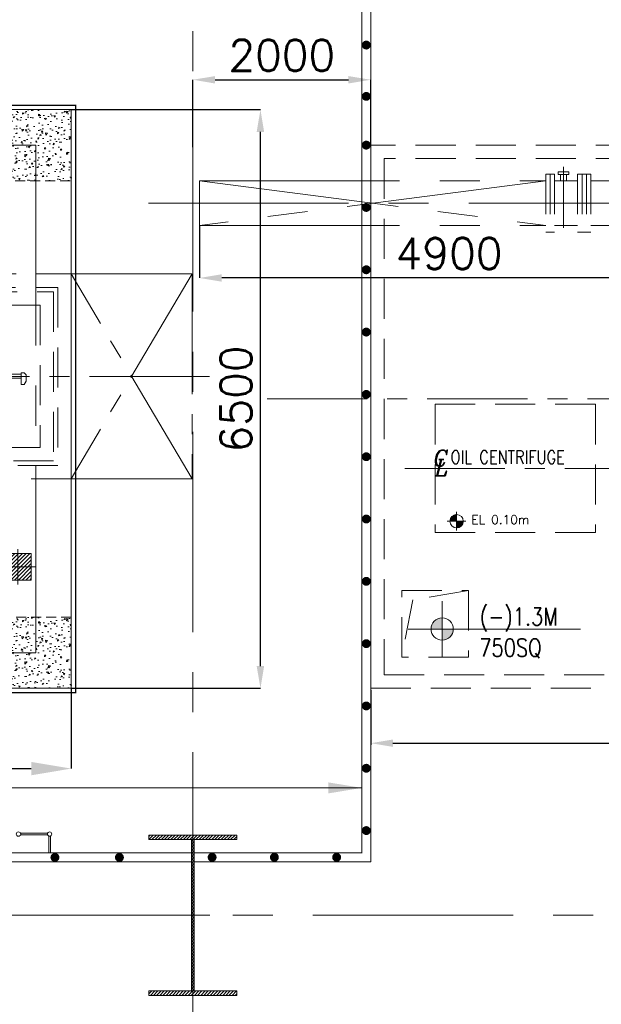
# Model space of a CAD drawing. Header units: inches. Extents: x 0 to 1545919, y 0 to 23143738.
# Tile 135 of 197: x 129344 to 135882, y 168137 to 179198. Entities that reach past the tile are written whole.
import ezdxf

# ---------------------------------------------------------------- set-up
doc = ezdxf.new("R2010")
doc.units = ezdxf.units.IN
doc.header["$LTSCALE"] = 1800
doc.header["$MEASUREMENT"] = 0
for name, pattern in [('CENTER', [2, 1.25, -0.25, 0.25, -0.25]), ('CENTER2', [1.125, 0.75, -0.125, 0.125, -0.125]), ('HIDDEN', [0.375, 0.25, -0.125]), ('HIDDEN2', [0.1875, 0.125, -0.0625])]:
    doc.linetypes.add(name, pattern=pattern)
doc.layers.get('0').update_dxf_attribs({"color": 253, "lineweight": 5})
doc.layers.get('Defpoints').update_dxf_attribs({"lineweight": 18})
for name, color, linetype, lineweight in [('CEN', 8, 'CENTER', 18), ('COL', 1, 'Continuous', 18), ('COMMENT', 10, 'Continuous', 18), ('CONCRETE', 145, 'Continuous', 18), ('DIM', 4, 'Continuous', 18), ('EP', 40, 'Continuous', 18), ('EQUIP', 8, 'HIDDEN', 9), ('GRID', 251, 'CENTER', 18), ('HATCH', 9, 'Continuous', 18), ('HATCH-1', 252, 'Continuous', 9), ('OPENING', 40, 'Continuous', 18), ('STEEL', 231, 'Continuous', 18), ('TEXT', 3, 'Continuous', 18)]:
    doc.layers.add(name, color=color, linetype=linetype, lineweight=lineweight)
doc.layers.add('TDBFP_EP', color=40, linetype='Continuous', lineweight=18, plot=False)
doc.styles.add('ITALICC', font='italicc')
doc.styles.add('ROMANS', font='romans.shx')
doc.styles.add('ROMANT', font='romant')
doc.styles.add('S', font='simplex')
doc.dimstyles.new('MAIN', dxfattribs={"dimtxt": 350, "dimasz": 250, "dimexe": 20, "dimexo": 20, "dimgap": 100, "dimtad": 1, "dimdec": 0, "dimzin": 0, "dimdsep": 46, "dimtxsty": 'ROMANS', "dimcen": 0.09, "dimclrd": 256, "dimclre": 9, "dimclrt": 256, "dimadec": 0, "dimazin": 0, "dimtfac": 1, "dimtdec": 0, "dimtofl": 0, "dimtmove": 0, "dimatfit": 3, "dimfxl": 0.18, "dimtolj": 1, "dimtzin": 0, "dimarcsym": 0})
doc.dimstyles.new('User300', dxfattribs={"dimscale": 300, "dimtxt": 1.25, "dimasz": 1.5, "dimexe": 0, "dimexo": 0, "dimgap": 0.5, "dimtad": 1, "dimdec": 0, "dimzin": 0, "dimdsep": 46, "dimtxsty": 'ROMANS', "dimcen": 0, "dimclrd": 4, "dimclre": 4, "dimclrt": 4, "dimadec": 0, "dimazin": 0, "dimtfac": 0.09, "dimtdec": 0, "dimtix": 1, "dimtofl": 0, "dimtmove": 0, "dimatfit": 3, "dimfxl": 1, "dimtolj": 1, "dimtzin": 0, "dimarcsym": 0})
pattern_1 = [(50, (-223506.49, -154026.3), (179.315046, -15.68803), [18.75, -206.25]), (355, (-223506.49, -154026.3), (-34.68783, 188.04803), [15, -165]), (100.451444, (-223491.54, -154027.61), (144.62721, 172.36), [15.93505, -175.28553]), (46.1842, (-223506.49, -153976.3), (266.81033, -41.37982), [28.125, -309.375]), (96.63564, (-223484.25, -153979.75), (233.66549, 243.52965), [23.90259, -262.92844]), (351.18416, (-223506.5, -153976.3), (233.6655, 243.52965), [22.5, -247.5]), (21, (-223481.49, -153988.8), (149.22676, -100.65472), [18.75, -206.25]), (326, (-223481.49, -153988.8), (60.82883, 181.28751), [15, -165]), (71.451445, (-223469.05, -153997.2), (210.05559, 80.63279), [15.93505, -175.28553]), (37.5, (-223506.49, -154026.304), (3.039964, 83.223463), [0, -163, 0, -167.5, 0, -165.625]), (7.5, (-223506.49, -154026.3), (65.767384, 98.602928), [0, -95.5, 0, -159.25, 0, -63.125]), (327.5, (-223562.24, -154026.304), (133.455609, -5.638718), [0, -62.5, 0, -195, 0, -258.75]), (317.5, (-223587.24, -154026.3), (145.79654, 25.026246), [0, -81.25, 0, -129.5, 0, -183.75])]

# ---------------------------------------------------------------- blocks, each defined once
blk = doc.blocks.new('B-ROW COLUMN')
at = {"layer": 'COL'}
h = blk.add_hatch(dxfattribs=at)
h.set_pattern_fill('ANSI31', color=256, scale=200, style=0)
h.set_pattern_definition([(45, (155648.048, 63141.767), (-17.67767, 17.67767), [])])
h.paths.add_polyline_path([(171095, 85178), (172085, 85178), (172085, 85128), (171095, 85128)])
h.paths.add_polyline_path([(171574, 86878), (171606, 86878), (171606, 85178), (171574, 85178)])
h.paths.add_polyline_path([(171095, 86928), (172085, 86928), (172085, 86878), (171095, 86878)])
blk.add_line((171590, 85128), (171590, 86928))
at = {"layer": 'CEN'}
for p, q in [((171590, 85128), (171590, 86928)), ((171399, 86028), (171782, 86028))]:
    blk.add_line(p, q, dxfattribs=at)
at = {"layer": 'COL'}
for points in [[(171095, 86928), (172085, 86928), (172085, 86878), (171095, 86878)], [(171574, 86878), (171606, 86878), (171606, 85178), (171574, 85178)], [(171095, 85178), (172085, 85178), (172085, 85128), (171095, 85128)]]:
    blk.add_lwpolyline(points, close=True, dxfattribs=at)
blk = doc.blocks.new('*D732')
at = {"layer": 'Defpoints', "color": 0, "transparency": 16777216}
for p in [(133290, 171687), (144165, 171687), (144165, 171070)]:
    blk.add_point(p, dxfattribs=at)
at = {"layer": 'DIM', "color": 9, "lineweight": -2, "transparency": 16777216}
for p, q in [((133290, 171667), (133290, 171050)), ((144165, 171667), (144165, 171050))]:
    blk.add_line(p, q, dxfattribs=at)
at = {"layer": 'DIM', "lineweight": -2, "transparency": 16777216}
blk.add_line((133540, 171070), (143915, 171070), dxfattribs=at)
at = {"layer": 'DIM', "transparency": 16777216}
for points in [[(133540, 171112), (133540, 171029), (133290, 171070)], [(143915, 171112), (143915, 171029), (144165, 171070)]]:
    blk.add_solid(points, dxfattribs=at)
at = {"layer": 'DIM', "transparency": 16777216, "insert": (138728, 171345), "char_height": 350, "attachment_point": 5, "style": 'ROMANS'}
blk.add_mtext('\\A1;10875', dxfattribs=at)
blk = doc.blocks.new('CL-flat-3')
at = {"layer": 'TEXT', "style": 'ITALICC'}
for s, p in [('C', (-58, -8)), ('L', (-33, -187))]:
    blk.add_text(s, height=300, dxfattribs=at).set_placement(p)
blk = doc.blocks.new('*D735')
at = {"layer": 'Defpoints', "color": 0, "transparency": 16777216}
for p in [(133290, 178523), (131290, 177765), (133290, 177765)]:
    blk.add_point(p, dxfattribs=at)
at = {"layer": 'DIM', "color": 9, "lineweight": -2, "transparency": 16777216}
for p, q in [((131290, 177765), (131290, 178523)), ((133290, 177765), (133290, 178523))]:
    blk.add_line(p, q, dxfattribs=at)
at = {"layer": 'DIM', "lineweight": -2, "transparency": 16777216}
blk.add_line((131540, 178523), (133040, 178523), dxfattribs=at)
at = {"layer": 'DIM', "transparency": 16777216}
for points in [[(131540, 178564), (131540, 178481), (131290, 178523)], [(133040, 178564), (133040, 178481), (133290, 178523)]]:
    blk.add_solid(points, dxfattribs=at)
at = {"layer": 'DIM', "transparency": 16777216, "insert": (132290, 178798), "char_height": 350, "attachment_point": 5, "style": 'ROMANS'}
blk.add_mtext('\\A1;2000', dxfattribs=at)
blk = doc.blocks.new('*D736')
at = {"layer": 'Defpoints', "color": 0, "transparency": 16777216}
for p in [(131365, 176887), (136265, 176558), (131365, 176296)]:
    blk.add_point(p, dxfattribs=at)
at = {"layer": 'DIM', "color": 9, "lineweight": -2, "transparency": 16777216}
for p, q in [((131365, 176887), (131365, 176296)), ((136265, 176558), (136265, 176296))]:
    blk.add_line(p, q, dxfattribs=at)
at = {"layer": 'DIM', "lineweight": -2, "transparency": 16777216}
blk.add_line((136015, 176296), (131615, 176296), dxfattribs=at)
at = {"layer": 'DIM', "transparency": 16777216}
for points in [[(131615, 176338), (131615, 176255), (131365, 176296)], [(136015, 176338), (136015, 176255), (136265, 176296)]]:
    blk.add_solid(points, dxfattribs=at)
at = {"layer": 'DIM', "transparency": 16777216, "insert": (134170, 176571), "char_height": 350, "attachment_point": 5, "style": 'ROMANS'}
blk.add_mtext('\\A1;4900', dxfattribs=at)
blk = doc.blocks.new('*D740')
at = {"layer": 'Defpoints', "color": 0, "transparency": 16777216}
for p in [(118068, 171687), (129924, 171687), (129924, 170785)]:
    blk.add_point(p, dxfattribs=at)
at = {"layer": 'DIM', "color": 4, "lineweight": -2, "transparency": 16777216}
for p, q in [((118068, 171687), (118068, 170785)), ((129924, 171687), (129924, 170785)), ((118518, 170785), (129474, 170785))]:
    blk.add_line(p, q, dxfattribs=at)
at = {"layer": 'DIM', "color": 4, "transparency": 16777216}
for points in [[(118518, 170860), (118518, 170710), (118068, 170785)], [(129474, 170860), (129474, 170710), (129924, 170785)]]:
    blk.add_solid(points, dxfattribs=at)
at = {"layer": 'DIM', "color": 4, "transparency": 16777216, "insert": (123102, 171122), "char_height": 375, "attachment_point": 5, "style": 'ROMANS'}
blk.add_mtext('\\A1;11856', dxfattribs=at)
blk = doc.blocks.new('*D741')
at = {"layer": 'Defpoints', "color": 0, "transparency": 16777216}
for p in [(129924, 178187), (132050, 178187), (129924, 171687)]:
    blk.add_point(p, dxfattribs=at)
at = {"layer": 'DIM', "color": 9, "lineweight": -2, "transparency": 16777216}
for p, q in [((129924, 178187), (132050, 178187)), ((129924, 171687), (132050, 171687))]:
    blk.add_line(p, q, dxfattribs=at)
at = {"layer": 'DIM', "lineweight": -2, "transparency": 16777216}
blk.add_line((132050, 171937), (132050, 177937), dxfattribs=at)
at = {"layer": 'DIM', "transparency": 16777216}
for points in [[(132008, 177937), (132092, 177937), (132050, 178187)], [(132008, 171937), (132092, 171937), (132050, 171687)]]:
    blk.add_solid(points, dxfattribs=at)
at = {"layer": 'DIM', "transparency": 16777216, "insert": (131775, 174937), "char_height": 350, "attachment_point": 5, "rotation": 90, "style": 'ROMANS'}
blk.add_mtext('\\A1;6500', dxfattribs=at)
blk = doc.blocks.new('A$C23835BA3')
at = {"layer": 'HATCH-1'}
h = blk.add_hatch(dxfattribs=at)
h.set_pattern_fill('AR-CONC', color=256, scale=25, style=0)
h.set_pattern_definition([(50, (-93512.75, -100102.27), (179.31505, -15.68803), [18.75, -206.25]), (355, (-93512.75, -100102.27), (-34.68783, 188.04803), [15, -165]), (100.4514, (-93497.81, -100103.58), (144.62735, 172.35989), [15.93505, -175.28553]), (46.1842, (-93512.75, -100052.27), (266.81026, -41.37975), [28.125, -309.375]), (96.6356, (-93490.52, -100055.72), (233.6657, 243.52947), [23.90257, -262.92825]), (351.1842, (-93512.75, -100052.27), (233.6655, 243.52965), [22.5, -247.5]), (21, (-93487.75, -100064.77), (149.22676, -100.65472), [18.75, -206.25]), (326, (-93487.75, -100064.77), (60.82883, 181.2875), [15, -165]), (71.4514, (-93475.32, -100073.16), (210.05566, 80.63262), [15.93505, -175.28553]), (37.5, (-93512.75, -100102.27), (3.039964, 83.223463), [0, -163, 0, -167.5, 0, -165.625]), (7.5, (-93512.75, -100102.27), (65.767384, 98.60293), [0, -95.5, 0, -159.25, 0, -63.125]), (327.5, (-93568.5, -100102.27), (133.45561, -5.638718), [0, -62.5, 0, -195, 0, -258.75]), (317.5, (-93593.5, -100102.27), (145.79654, 25.02625), [0, -81.25, 0, -129.5, 0, -183.75])])
h.paths.add_polyline_path([(-4928, 3250), (-5728, 3250), (-5728, 2450), (-4928, 2450)])
h = blk.add_hatch(dxfattribs=at)
h.set_pattern_fill('AR-CONC', color=256, scale=25, style=0)
h.set_pattern_definition(pattern_1)
h.paths.add_polyline_path([(-600, 2450), (600, 2450), (600, 3250), (-600, 3250)])
h = blk.add_hatch(dxfattribs=at)
h.set_pattern_fill('AR-CONC', color=256, scale=25, style=0)
h.set_pattern_definition([(50, (-82456.75, -100102.27), (179.31505, -15.68803), [18.75, -206.25]), (355, (-82456.75, -100102.27), (-34.68783, 188.04803), [15, -165]), (100.4514, (-82441.81, -100103.58), (144.62735, 172.35989), [15.93505, -175.28553]), (46.1842, (-82456.75, -100052.27), (266.81026, -41.37975), [28.125, -309.375]), (96.6356, (-82434.52, -100055.72), (233.6657, 243.52947), [23.90257, -262.92825]), (351.1842, (-82456.75, -100052.27), (233.6655, 243.52965), [22.5, -247.5]), (21, (-82431.75, -100064.77), (149.22676, -100.65472), [18.75, -206.25]), (326, (-82431.75, -100064.77), (60.82883, 181.2875), [15, -165]), (71.4514, (-82419.32, -100073.16), (210.05566, 80.63262), [15.93505, -175.28553]), (37.5, (-82456.75, -100102.27), (3.039964, 83.223463), [0, -163, 0, -167.5, 0, -165.625]), (7.5, (-82456.75, -100102.27), (65.767384, 98.60293), [0, -95.5, 0, -159.25, 0, -63.125]), (327.5, (-82512.5, -100102.27), (133.45561, -5.638718), [0, -62.5, 0, -195, 0, -258.75]), (317.5, (-82537.5, -100102.27), (145.79654, 25.02625), [0, -81.25, 0, -129.5, 0, -183.75])])
h.paths.add_polyline_path([(6128, 3250), (5328, 3250), (5328, 2450), (6128, 2450)])
h = blk.add_hatch(dxfattribs=at)
h.set_pattern_fill('AR-CONC', color=256, scale=25, style=0)
h.set_pattern_definition([(50, (-93512.75, -105802.27), (179.31505, -15.68803), [18.75, -206.25]), (355, (-93512.75, -105802.27), (-34.68783, 188.04803), [15, -165]), (100.4514, (-93497.81, -105803.58), (144.62735, 172.35989), [15.93505, -175.28553]), (46.1842, (-93512.75, -105752.27), (266.81026, -41.37975), [28.125, -309.375]), (96.6356, (-93490.52, -105755.72), (233.6657, 243.52947), [23.90257, -262.92825]), (351.1842, (-93512.75, -105752.27), (233.6655, 243.52965), [22.5, -247.5]), (21, (-93487.75, -105764.77), (149.22676, -100.65472), [18.75, -206.25]), (326, (-93487.75, -105764.77), (60.82883, 181.2875), [15, -165]), (71.4514, (-93475.32, -105773.16), (210.05566, 80.63262), [15.93505, -175.28553]), (37.5, (-93512.75, -105802.27), (3.039964, 83.223463), [0, -163, 0, -167.5, 0, -165.625]), (7.5, (-93512.75, -105802.27), (65.767384, 98.60293), [0, -95.5, 0, -159.25, 0, -63.125]), (327.5, (-93568.5, -105802.27), (133.45561, -5.638718), [0, -62.5, 0, -195, 0, -258.75]), (317.5, (-93593.5, -105802.27), (145.79654, 25.02625), [0, -81.25, 0, -129.5, 0, -183.75])])
h.paths.add_polyline_path([(-4928, -2450), (-5728, -2450), (-5728, -3250), (-4928, -3250)])
h = blk.add_hatch(dxfattribs=at)
h.set_pattern_fill('AR-CONC', color=256, scale=25, style=0)
h.set_pattern_definition(pattern_1)
h.paths.add_polyline_path([(-600, -2450), (600, -2450), (600, -3250), (-600, -3250)])
h = blk.add_hatch(dxfattribs=at)
h.set_pattern_fill('AR-CONC', color=256, scale=25, style=0)
h.set_pattern_definition([(50, (-82456.75, -105802.27), (179.31505, -15.68803), [18.75, -206.25]), (355, (-82456.75, -105802.27), (-34.68783, 188.04803), [15, -165]), (100.4514, (-82441.81, -105803.58), (144.62735, 172.35989), [15.93505, -175.28553]), (46.1842, (-82456.75, -105752.27), (266.81026, -41.37975), [28.125, -309.375]), (96.6356, (-82434.52, -105755.72), (233.6657, 243.52947), [23.90257, -262.92825]), (351.1842, (-82456.75, -105752.27), (233.6655, 243.52965), [22.5, -247.5]), (21, (-82431.75, -105764.77), (149.22676, -100.65472), [18.75, -206.25]), (326, (-82431.75, -105764.77), (60.82883, 181.2875), [15, -165]), (71.4514, (-82419.32, -105773.16), (210.05566, 80.63262), [15.93505, -175.28553]), (37.5, (-82456.75, -105802.27), (3.039964, 83.223463), [0, -163, 0, -167.5, 0, -165.625]), (7.5, (-82456.75, -105802.27), (65.767384, 98.60293), [0, -95.5, 0, -159.25, 0, -63.125]), (327.5, (-82512.5, -105802.27), (133.45561, -5.638718), [0, -62.5, 0, -195, 0, -258.75]), (317.5, (-82537.5, -105802.27), (145.79654, 25.02625), [0, -81.25, 0, -129.5, 0, -183.75])])
h.paths.add_polyline_path([(6128, -2450), (5328, -2450), (5328, -3250), (6128, -3250)])
at = {"layer": 'CEN'}
for p, q in [((-5328, 2850), (5728, 2850)), ((-5328, -2850), (-5328, 2850)), ((0, -2850), (0, 2850)), ((5728, 2850), (5728, -2850)), ((5728, 2350), (5728, -2350)), ((5728, -2850), (-5328, -2850))]:
    blk.add_line(p, q, dxfattribs=at)
at = {"layer": 'CONCRETE'}
blk.add_lwpolyline([(-5728, 3250), (6128, 3250), (6128, -3250), (-5728, -3250)], close=True, dxfattribs=at)
at = {"layer": 'CONCRETE', "linetype": 'HIDDEN2', "ltscale": 0.5}
for points in [[(-4928, 3250), (-5728, 3250), (-5728, 2450), (-4928, 2450)], [(-600, 2450), (600, 2450), (600, 3250), (-600, 3250)], [(6128, 3250), (5328, 3250), (5328, 2450), (6128, 2450)], [(-4928, -2450), (-5728, -2450), (-5728, -3250), (-4928, -3250)], [(-600, -2450), (600, -2450), (600, -3250), (-600, -3250)], [(6128, -2450), (5328, -2450), (5328, -3250), (6128, -3250)]]:
    blk.add_lwpolyline(points, close=True, dxfattribs=at)
blk = doc.blocks.new('OPENING')
at = {"layer": 'OPENING'}
h = blk.add_hatch(dxfattribs=at)
h.set_pattern_fill('ANSI31', color=8, scale=0.1, style=0)
h.set_pattern_definition([(45, (-0.05, 0.05), (-0.00883883, 0.00883883), [])])
h.paths.add_polyline_path([(0.5, 0.5), (-0.5, 0.5), (-0.5, -0.5), (-0.432, 0.429)])
at = {"layer": 'CEN', "color": 8}
for p, q in [((0, 0.62), (0, -0.62)), ((-0.609, 0), (0.609, 0))]:
    blk.add_line(p, q, dxfattribs=at)
at = {"layer": 'OPENING', "color": 8}
for p, q in [((-0.5, -0.5), (-0.432, 0.429)), ((-0.432, 0.429), (0.5, 0.5))]:
    blk.add_line(p, q, dxfattribs=at)
blk.add_lwpolyline([(-0.5, -0.5), (0.5, -0.5), (0.5, 0.5), (-0.5, 0.5)], close=True, dxfattribs=at)
blk = doc.blocks.new('PLATEU')
at = {"layer": 'EP'}
h = blk.add_hatch(dxfattribs=at)
h.set_pattern_fill('ANSI31', color=256, scale=0.8, style=0)
h.paths.add_polyline_path([(-0.5, -0.5), (0.5, -0.5), (0.5, 0.5), (-0.5, 0.5)])
at = {"layer": 'CEN'}
for p, q in [((0, 0.664), (0, -0.664)), ((-0.668, 0), (0.668, 0))]:
    blk.add_line(p, q, dxfattribs=at)
at = {"layer": 'EP'}
blk.add_lwpolyline([(-0.5, -0.5), (0.5, -0.5), (0.5, 0.5), (-0.5, 0.5)], close=True, dxfattribs=at)
blk = doc.blocks.new('A$C497815BE')
at = {"layer": 'OPENING'}
for p, xscale, yscale, zscale in [((-8369, 1886), 800, 800, 800), ((285, 1750), 300, 300, 300), ((-8369, -1739), 800, 800, 800)]:
    blk.add_blockref('OPENING', p, dxfattribs=dict(at, xscale=xscale, yscale=yscale, zscale=zscale))
at = {"layer": 'OPENING', "xscale": 500, "yscale": 350}
blk.add_blockref('OPENING', (-7229, -1609), dxfattribs=at)
at = {"layer": 'TDBFP_EP', "xscale": 300, "yscale": 300, "zscale": 300}
for p in [(-550, 3100), (550, 3100), (-7243, 2450), (-6143, 2450), (-9019, 1886), (-7719, 1886), (-5080, 1900), (-15, 1750), (585, 1750), (-500, 1350), (625, 1350), (1625, 1350), (-5080, 925)]:
    blk.add_blockref('PLATEU', p, dxfattribs=at)
at = {"layer": 'TDBFP_EP', "xscale": 800, "yscale": 300}
for p in [(-7569, 581), (-8369, -1089), (-8369, -2389)]:
    blk.add_blockref('PLATEU', p, dxfattribs=at)
at = {"layer": 'TDBFP_EP', "xscale": -300, "yscale": 300, "zscale": 300, "rotation": 180}
for p in [(-5080, -925), (625, -1350), (1625, -1350), (-5080, -1900), (-1300, -1950), (-7243, -2450), (-6143, -2450)]:
    blk.add_blockref('PLATEU', p, dxfattribs=at)
blk = doc.blocks.new('TDBFP (1x50%)')
for p, q in [((-9113, -199), (-9089, -164)), ((-9113, -272), (-9113, -199)), ((-9089, -164), (-9057, -164)), ((-9057, -164), (-9057, -293)), ((-9113, -272), (-9089, -293)), ((-9057, -293), (-9089, -293)), ((-9057, -234), (-8940, -234)), ((-9057, -280), (-8940, -280))]:
    blk.add_line(p, q)
for points in [[(-7200, -1404), (-9619, -1404), (-9619, 896), (-7200, 896)], [(-9269, 545), (-7501, 545), (-7501, -1054), (-9269, -1054)]]:
    blk.add_lwpolyline(points, close=True)
for points in [[(-8543, -1254), (-9469, -1254), (-9469, 746), (-8604, 746)], [(-8561, -1205), (-9419, -1205), (-9419, 696), (-8712, 696)]]:
    blk.add_lwpolyline(points)
at = {"layer": 'CEN', "linetype": 'CENTER2'}
for p, q in [((-10976, 896), (-9619, -1404)), ((-10976, -1404), (-9619, 896)), ((-11174, -254), (-5972, -254))]:
    blk.add_line(p, q, dxfattribs=at)
blk.add_lwpolyline([(-9619, -1404), (-10976, -1404), (-10976, 896), (-9619, 896)], close=True, dxfattribs=at)
blk = doc.blocks.new('*X619')
at = {"color": 0}
for p, q in [((15245, 14025), (15308, 14088)), ((15247, 14014), (15319, 14086)), ((15250, 14043), (15290, 14083)), ((15260, 14014), (15319, 14073)), ((15274, 14014), (15319, 14059)), ((15287, 14014), (15319, 14046)), ((15300, 14014), (15319, 14033)), ((15313, 14014), (15319, 14020)), ((15319, 14006), (15327, 14014)), ((15319, 13993), (15340, 14014)), ((15319, 13980), (15353, 14014)), ((15319, 13967), (15366, 14014)), ((15319, 13953), (15380, 14014)), ((15319, 13940), (15393, 14014)), ((15332, 13940), (15393, 14001)), ((15352, 13947), (15386, 13981))]:
    blk.add_line(p, q, dxfattribs=at)
blk = doc.blocks.new('TDBFP PLATFORM')
at = {"layer": 'DIM', "color": 7, "const_width": 10}
for points in [[(136047.2, 96982.6), (136047.2, 86727.6), (134163.2, 86727.6)], [(134131.2, 86727.6), (123163.2, 86727.6)]]:
    blk.add_lwpolyline(points, dxfattribs=at)
at = {"layer": 'STEEL'}
for p, q in [((132514.3, 86949.8), (132210.1, 86949.8)), ((132514.3, 86929.8), (132210.1, 86929.8)), ((132527.2, 86916.9), (132527.2, 86727.5)), ((132547.2, 86916.9), (132547.2, 86727.5)), ((134131.2, 86727.6), (123163.2, 86727.6))]:
    blk.add_line(p, q, dxfattribs=at)
for points in [[(134147.2, 97082.6), (136147.2, 97082.6), (136147.2, 94827.6), (136147.2, 88227.5), (136147.2, 86627.6), (134163.2, 86627.6)], [(136047.2, 96982.6), (136047.2, 94827.6), (136047.2, 88227.5), (136047.2, 86727.6), (134163.2, 86727.6)], [(134131.2, 86627.6), (123163.2, 86627.6)]]:
    blk.add_lwpolyline(points, dxfattribs=at)
at = {"layer": 'STEEL', "const_width": 50}
for points in [[(136072.2, 95803.2, -1), (136122.2, 95803.2, -1)], [(136072.2, 95226.7, -1), (136122.2, 95226.7, -1)], [(136072.2, 94679.1, -1), (136122.2, 94679.1, -1)], [(136072.2, 93979.1, -1), (136122.2, 93979.1, -1)], [(136072.2, 93279.1, -1), (136122.2, 93279.1, -1)], [(136072.2, 92579.1, -1), (136122.2, 92579.1, -1)], [(136072.2, 91879.1, -1), (136122.2, 91879.1, -1)], [(136072.2, 91179.1, -1), (136122.2, 91179.1, -1)], [(136072.2, 90479.1, -1), (136122.2, 90479.1, -1)], [(136072.2, 89779.1, -1), (136122.2, 89779.1, -1)], [(136072.2, 89079.1, -1), (136122.2, 89079.1, -1)], [(136072.2, 88379.1, -1), (136122.2, 88379.1, -1)], [(136072.2, 87679.1, -1), (136122.2, 87679.1, -1)], [(136072.2, 86979.1, -1), (136122.2, 86979.1, -1)], [(132572.2, 86677.6, -1), (132622.2, 86677.6, -1)], [(133297.2, 86677.6, -1), (133347.2, 86677.6, -1)], [(134339.1, 86679.1, -1), (134389.1, 86679.1, -1)], [(135039.1, 86679.1, -1), (135089.1, 86679.1, -1)], [(135739.1, 86679.1, -1), (135789.1, 86679.1, -1)]]:
    blk.add_lwpolyline(points, format="xyb", close=True, dxfattribs=at)
at = {"layer": 'STEEL'}
for centre in [(132187.2, 86939.8), (132537.2, 86939.8)]:
    blk.add_circle(centre, 25, dxfattribs=at)
at = {"layer": 'DIM'}
blk.add_leader([(136047.2, 87458.7), (130968.7, 87458.7)], dimstyle='User300', override={"dimasz": 1.25, "dimtad": 0}, dxfattribs=at)

msp = doc.modelspace()

# ---------------------------------------------------------------- hatches: boundary and pattern name
at = {"layer": 'TEXT'}
h = msp.add_hatch(color=256, dxfattribs=at)
h.paths.add_polyline_path([(134093.305, 172227.818, 0.414213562), (134218.305, 172352.818), (134155.805, 172352.818), (134093.305, 172352.818)])
h.paths.add_polyline_path([(134093.305, 172352.818), (134093.305, 172477.818, 0.414213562), (133968.305, 172352.818)])

# ---------------------------------------------------------------- linework, layer by layer
at = {"layer": 'CEN'}
for p, q in [((135457.003, 176859.981), (135457.003, 177543.313)), ((130791.162, 177137.047), (140354.341, 177137.047))]:
    msp.add_line(p, q, dxfattribs=at)
at = {"layer": 'CEN', "ltscale": 0.5}
for p, q in [((132125.903, 174937.047), (144462.433, 174937.047)), ((133671.823, 174157.047), (136026.984, 174157.047))]:
    msp.add_line(p, q, dxfattribs=at)
at = {"layer": 'EQUIP'}
for p, q in [((140995.003, 177637.047), (133440.003, 177637.047)), ((133440.003, 177637.047), (133440.003, 171837.047)), ((135257.003, 177462.047), (135257.003, 176812.047)), ((135257.003, 177462.047), (135357.003, 177462.047)), ((135307.003, 177462.047), (135307.003, 176812.047)), ((135357.003, 177462.047), (135357.003, 176812.047)), ((135397.003, 177458.857), (135397.003, 177488.857)), ((135397.003, 177488.857), (135517.003, 177488.857)), ((135397.003, 177458.857), (135517.003, 177458.857)), ((135422.003, 177387.047), (135422.003, 177458.857)), ((135492.003, 177387.047), (135492.003, 177458.857)), ((135517.003, 177458.857), (135517.003, 177488.857)), ((135615.003, 177462.047), (135765.003, 177462.047)), ((135615.003, 177462.047), (135615.003, 176812.047)), ((135665.003, 177462.047), (135665.003, 176812.047)), ((135715.003, 177462.047), (135715.003, 176812.047)), ((135765.003, 177462.047), (135765.003, 176812.047)), ((135357.003, 177387.047), (135615.003, 177387.047)), ((135765.003, 177387.047), (139565.003, 177387.047)), ((135357.003, 176887.047), (135615.003, 176887.047)), ((135765.003, 176887.047), (139565.003, 176887.047)), ((135257.003, 176812.047), (135357.003, 176812.047)), ((135615.003, 176812.047), (135765.003, 176812.047)), ((134390.003, 172787.047), (133760.086, 172680.595)), ((133763.121, 172681.108), (133640.003, 172037.047)), ((133440.003, 171837.047), (144015.003, 171837.047))]:
    msp.add_line(p, q, dxfattribs=at)
at = {"layer": 'EQUIP', "lineweight": 0}
for p, q in [((134015.003, 174877.047), (135815.003, 174877.047)), ((134015.003, 174877.047), (134015.003, 173437.047)), ((135815.003, 174877.047), (135815.003, 173437.047)), ((134015.003, 173437.047), (135815.003, 173437.047))]:
    msp.add_line(p, q, dxfattribs=at)
at = {"layer": 'EQUIP'}
for points in [[(133290.003, 171687.047), (144165.003, 171687.047), (144165.003, 177787.047), (144165.003, 178437.047), (140995.003, 178437.047), (140995.003, 177787.047), (133290.003, 177787.047)], [(133640.003, 172787.047), (134390.003, 172787.047), (134390.003, 172037.047), (133640.003, 172037.047)]]:
    msp.add_lwpolyline(points, close=True, dxfattribs=at)
at = {"layer": 'GRID'}
for p, q in [((131290.003, 121918.052), (131290.003, 185637.047)), ((160090.003, 169137.047), (24990.003, 169137.047))]:
    msp.add_line(p, q, dxfattribs=at)
at = {"layer": 'HATCH', "linetype": 'CENTER'}
for p, q in [((131365.003, 177387.047), (135257.003, 176887.047)), ((135257.003, 177387.047), (131365.003, 176887.047)), ((131365.003, 177387.047), (135257.003, 177387.047)), ((131365.003, 177387.047), (131365.003, 176887.047)), ((131365.003, 176887.047), (135257.003, 176887.047))]:
    msp.add_line(p, q, dxfattribs=at)
at = {"layer": 'HATCH', "color": 1}
for p, q in [((134255.827, 173668.667), (134255.827, 173458.667)), ((134255.827, 173668.667), (134255.827, 173458.667)), ((134255.827, 173668.667), (134255.827, 173458.667)), ((134255.827, 173668.667), (134255.827, 173458.667)), ((134255.827, 173668.667), (134255.827, 173458.667)), ((134255.827, 173668.667), (134255.827, 173458.667)), ((134150.827, 173563.667), (134360.827, 173563.667)), ((134150.827, 173563.667), (134360.827, 173563.667)), ((134150.827, 173563.667), (134360.827, 173563.667)), ((134150.827, 173563.667), (134360.827, 173563.667)), ((134150.827, 173563.667), (134360.827, 173563.667)), ((134150.827, 173563.667), (134360.827, 173563.667))]:
    msp.add_line(p, q, dxfattribs=at)
msp.add_circle((134255.827, 173563.667), 75, dxfattribs=at)
msp.add_circle((134255.827, 173563.667), 75, dxfattribs=at)
msp.add_circle((134255.827, 173563.667), 75, dxfattribs=at)
msp.add_circle((134255.827, 173563.667), 75, dxfattribs=at)
msp.add_circle((134255.827, 173563.667), 75, dxfattribs=at)
msp.add_circle((134255.827, 173563.667), 75, dxfattribs=at)
at = {"layer": 'STEEL', "const_width": 15}
msp.add_lwpolyline([(129973.853, 178237.047), (118017.853, 178237.047), (118017.853, 171637.047), (129973.853, 171637.047)], close=True, dxfattribs=at)
at = {"layer": 'TEXT'}
for p, q in [((134093.305, 172039.414), (134093.305, 172666.221)), ((133712.017, 172352.818), (135647.694, 172352.818)), ((134280.805, 172352.818), (134155.805, 172352.818))]:
    msp.add_line(p, q, dxfattribs=at)
msp.add_circle((134093.305, 172352.818), 125, dxfattribs=at)
msp.add_arc((134093.305, 172352.818), 125, 270, 0, dxfattribs=at)

# ---------------------------------------------------------------- block references
at = {"rotation": 180}
msp.add_blockref('A$C23835BA3', (124195.853, 174937.047), dxfattribs=at)
at = {"xscale": 0.6, "yscale": 0.6, "zscale": 0.6}
msp.add_blockref('CL-flat-3', (134030.016, 174187.66), dxfattribs=at)
msp.add_blockref('B-ROW COLUMN', (-40300.223, 83109.421))
at = {"layer": 'EQUIP', "rotation": 180}
msp.add_blockref('TDBFP (1x50%)', (120305.003, 174937.047), dxfattribs=at)
at = {"layer": 'HATCH', "color": 1, "rotation": 180}
msp.add_blockref('*X619', (149574.767, 187577.708), dxfattribs=at)
msp.add_blockref('*X619', (149574.767, 187577.708), dxfattribs=at)
at = {"layer": 'STEEL'}
msp.add_blockref('TDBFP PLATFORM', (-2857.213, 83109.421), dxfattribs=at)
at = {"layer": 'TDBFP_EP', "rotation": 180}
msp.add_blockref('A$C497815BE', (120304.853, 174937.047), dxfattribs=at)

# ---------------------------------------------------------------- texts
at = {"layer": 'COMMENT', "style": 'S'}
msp.add_text('EL 0.10m', height=100, dxfattribs=at).set_placement((134420.755, 173531.861))
msp.add_text('EL 0.10m', height=100, dxfattribs=at).set_placement((134420.755, 173531.861))
msp.add_text('EL 0.10m', height=100, dxfattribs=at).set_placement((134420.755, 173531.861))
msp.add_text('EL 0.10m', height=100, dxfattribs=at).set_placement((134420.755, 173531.861))
msp.add_text('EL 0.10m', height=100, dxfattribs=at).set_placement((134420.755, 173531.861))
msp.add_text('EL 0.10m', height=100, dxfattribs=at).set_placement((134420.755, 173531.861))
at = {"layer": 'TEXT', "width": 0.8}
for s, height, style, p in [('OIL CENTRIFUGE', 150, 'ROMANT', (134186.352, 174209.04)), ('(-)1.3M', 200, 'ROMANS', (134516.38, 172392.475)), ('750SQ', 200, 'ROMANS', (134510.43, 172043.492))]:
    msp.add_text(s, height=height, dxfattribs=dict(at, style=style)).set_placement(p)

# ---------------------------------------------------------------- dimensions: what is measured, and where the dimension line sits
at = {"layer": 'DIM'}
for base, p1, p2, dimstyle, override, picture, middle in [((133290.003, 178522.733), (131290.003, 177765.029), (133290.003, 177765.029), 'MAIN', {"dimexe": 0, "dimexo": 0, "dimtmove": 0}, '*D735', (132290.003, 178522.733)), ((131365.003, 176296.434), (136265.003, 176557.993), (131365.003, 176887.047), 'MAIN', {"dimexe": 0, "dimexo": 0, "dimtmove": 0}, '*D736', (134170.313, 176296.434)), ((129924.003, 170784.738), (118068.003, 171687.047), (129924.003, 171687.047), 'User300', {"dimtmove": 0}, '*D740', (123102.169, 170784.738))]:
    dim = msp.add_linear_dim(base=base, p1=p1, p2=p2, dimstyle=dimstyle, override=override, dxfattribs=at)
    dim.commit()
    dim.dimension.update_dxf_attribs({"geometry": picture, "text_midpoint": middle, "dimtype": 160})
dim = msp.add_linear_dim(base=(132050.093, 178187.047), p1=(129924.153, 171687.047), p2=(129924.153, 178187.047), angle=90, dimstyle='MAIN', override={"dimexe": 0, "dimexo": 0, "dimtmove": 0}, dxfattribs=at)
dim.commit()
dim.dimension.update_dxf_attribs({"geometry": '*D741', "text_midpoint": (131775.093, 174937.047)})
dim = msp.add_linear_dim(base=(144165.003, 171070.21), p1=(133290.003, 171687.047), p2=(144165.003, 171687.047), dimstyle='MAIN', override={"dimtmove": 0}, dxfattribs=at)
dim.commit()
dim.dimension.update_dxf_attribs({"geometry": '*D732', "text_midpoint": (138727.503, 171345.21)})

doc.saveas('drawing.dxf')
